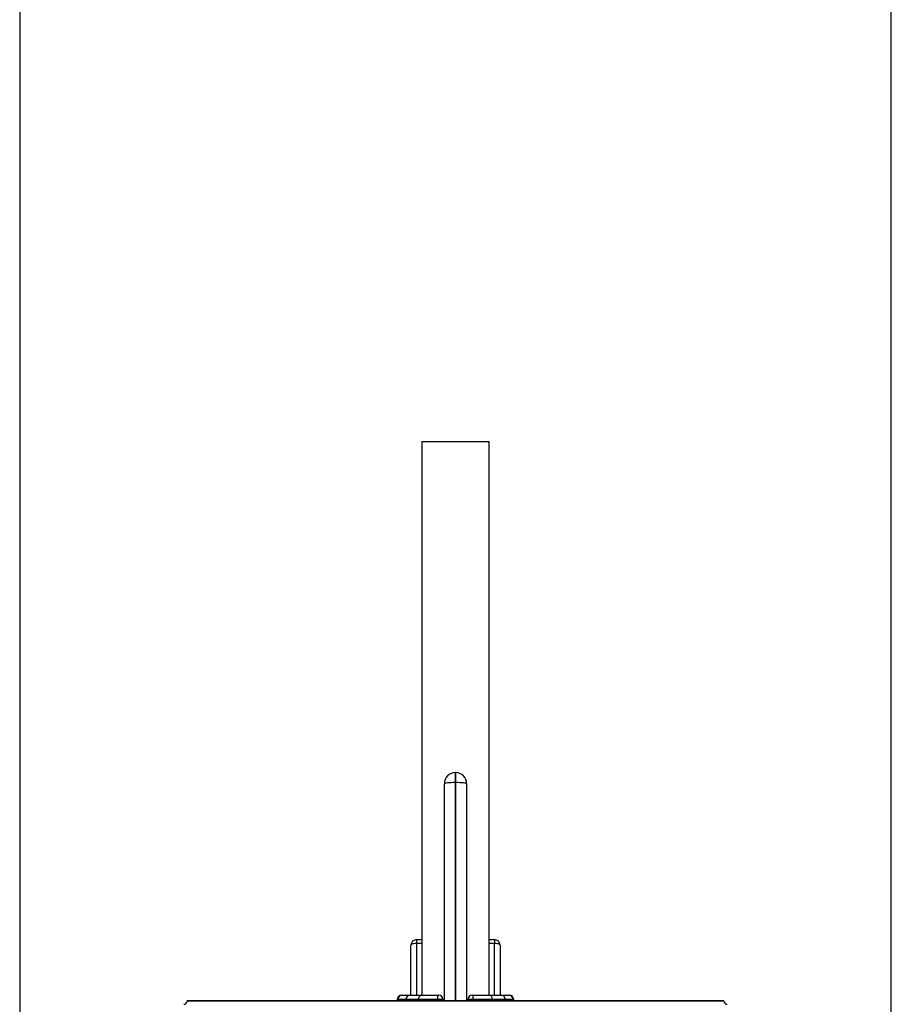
# Model space of a CAD drawing. Header units: millimetres. Extents: x 7128 to 13221, y 1378 to 18140.
# Tile 6 of 11: x 7809 to 11724, y 5337 to 9759. Entities that reach past the tile are written whole.
import ezdxf

# ---------------------------------------------------------------- set-up
doc = ezdxf.new("R2010")
doc.units = ezdxf.units.MM
doc.header["$LTSCALE"] = 5

msp = doc.modelspace()

# ---------------------------------------------------------------- linework, layer by layer
at = {"color": 7, "linetype": 'Continuous', "lineweight": 25}
for p, q in [((7809.3, 12905.5), (7809.3, 5190.3)), ((11724.3, 5190.3), (11724.3, 12905.5)), ((9616, 7864.9), (9616, 5377.8)), ((9616, 7864.9), (9766.8, 7864.9)), ((9766.8, 7864.9), (9917.5, 7864.9)), ((9917.5, 5377.8), (9917.5, 7864.9)), ((9765.9, 6377.8), (9766.8, 6377.8)), ((9766.8, 6377.8), (9766.8, 6332.9)), ((9766.8, 6377.8), (9767.6, 6377.8)), ((9716.8, 5352.8), (9716.8, 6327.8)), ((9766.8, 6332.9), (9765.9, 6332.8)), ((9766.8, 6332.9), (9766.8, 5352.8)), ((9767.6, 6332.8), (9766.8, 6332.9)), ((9816.8, 6327.8), (9816.8, 5352.8)), ((9591.8, 5627.8), (9591.8, 5610.7)), ((9591.8, 5627.8), (9616, 5627.8)), ((9917.5, 5627.8), (9941.8, 5627.8)), ((9941.8, 5627.8), (9941.8, 5610.7)), ((9566.8, 5377.8), (9566.8, 5602.8)), ((9966.8, 5602.8), (9966.8, 5377.8)), ((8561.8, 5352.8), (8561.8, 5352.3)), ((10971.8, 5352.8), (8561.8, 5352.8)), ((9505.2, 5358.5), (9505, 5352.8)), ((9542.9, 5358.5), (9507.2, 5358.5)), ((9525.2, 5377.8), (9526.9, 5377.8)), ((9526.9, 5377.8), (9562.6, 5377.8)), ((9601.1, 5358.5), (9542.9, 5358.5)), ((9562.6, 5377.8), (9612.5, 5377.8)), ((9686.2, 5358.5), (9601.1, 5358.5)), ((9612.5, 5377.8), (9691.8, 5377.8)), ((9711.8, 5357.8), (9711.8, 5352.8)), ((9821.8, 5352.8), (9821.8, 5357.8)), ((9841.8, 5377.8), (9921, 5377.8)), ((9932.4, 5358.5), (9847.3, 5358.5)), ((9921, 5377.8), (9970.9, 5377.8)), ((9990.6, 5358.5), (9932.4, 5358.5)), ((9970.9, 5377.8), (10006.7, 5377.8)), ((10026.4, 5358.5), (9990.6, 5358.5)), ((10006.7, 5377.8), (10008.3, 5377.8)), ((10028.5, 5352.8), (10028.3, 5358.5)), ((10971.8, 5352.3), (10971.8, 5352.8))]:
    msp.add_line(p, q, dxfattribs=at)
at = {"color": 8, "linetype": 'Continuous', "lineweight": 25}
for p, q in [((9765.9, 6332.8), (9765.9, 5352.8)), ((9767.6, 5352.8), (9767.6, 6332.8)), ((9591.8, 5610.7), (9591.8, 5377.8)), ((9616, 5610.7), (9591.8, 5610.7)), ((9941.8, 5610.7), (9917.5, 5610.7)), ((9941.8, 5377.8), (9941.8, 5610.7)), ((8561.8, 5352.3), (10971.8, 5352.3)), ((9507.2, 5358.5), (9505.2, 5358.5)), ((9507.2, 5358.5), (9507, 5352.8)), ((9542.9, 5358.5), (9542.7, 5352.8)), ((9601.1, 5358.5), (9601, 5352.8)), ((9686.2, 5352.8), (9686.2, 5358.5)), ((9847.3, 5358.5), (9847.3, 5352.8)), ((9932.4, 5358.5), (9932.5, 5352.8)), ((9990.6, 5358.5), (9990.8, 5352.8)), ((10026.4, 5358.5), (10026.6, 5352.8)), ((10028.3, 5358.5), (10026.4, 5358.5))]:
    msp.add_line(p, q, dxfattribs=at)
at = {"color": 7, "linetype": 'Continuous', "lineweight": 25, "flags": 128}
for points in [[(9765.9, 6377.8), (9765.8, 6376.9), (9765.7, 6374.4), (9765.6, 6370.4), (9765.6, 6364.9), (9765.6, 6358.1), (9765.7, 6350.4), (9765.8, 6341.8), (9765.9, 6332.8)], [(9767.6, 6332.8), (9767.8, 6341.8), (9767.9, 6350.4), (9767.9, 6358.1), (9767.9, 6364.9), (9767.9, 6370.4), (9767.9, 6374.4), (9767.8, 6376.9), (9767.6, 6377.8)], [(9765.9, 6332.8), (9756.3, 6332.7), (9747, 6332.4), (9738.5, 6332), (9731.1, 6331.3), (9725, 6330.6), (9720.5, 6329.7), (9717.7, 6328.8), (9716.8, 6327.8)], [(9816.8, 6327.8), (9815.8, 6328.8), (9813, 6329.7), (9808.5, 6330.6), (9802.4, 6331.3), (9795, 6332), (9786.5, 6332.4), (9777.3, 6332.7), (9767.6, 6332.8)], [(9591.8, 5610.7), (9586.9, 5610.6), (9582.2, 5610.1), (9577.9, 5609.4), (9574.1, 5608.4), (9571, 5607.2), (9568.7, 5605.8), (9567.2, 5604.3), (9566.8, 5602.8)], [(9966.8, 5602.8), (9966.3, 5604.3), (9964.9, 5605.8), (9962.5, 5607.2), (9959.4, 5608.4), (9955.6, 5609.4), (9951.3, 5610.1), (9946.6, 5610.6), (9941.8, 5610.7)], [(9601.1, 5358.5), (9601.4, 5362.3), (9602.1, 5365.9), (9603.2, 5369.3), (9604.6, 5372.2), (9606.3, 5374.6), (9608.3, 5376.3), (9610.4, 5377.4), (9612.5, 5377.8)], [(9686.2, 5358.5), (9686.4, 5362.3), (9686.7, 5365.9), (9687.2, 5369.3), (9687.9, 5372.2), (9688.7, 5374.6), (9689.7, 5376.3), (9690.7, 5377.4), (9691.8, 5377.8)], [(9847.3, 5358.5), (9847.2, 5362.3), (9846.8, 5365.9), (9846.3, 5369.3), (9845.6, 5372.2), (9844.8, 5374.6), (9843.8, 5376.3), (9842.8, 5377.4), (9841.8, 5377.8)], [(9932.4, 5358.5), (9932.1, 5362.3), (9931.4, 5365.9), (9930.3, 5369.3), (9928.9, 5372.2), (9927.2, 5374.6), (9925.2, 5376.3), (9923.1, 5377.4), (9921, 5377.8)]]:
    msp.add_lwpolyline(points, dxfattribs=at)
at = {"color": 7, "linetype": 'Continuous', "lineweight": 25}
for centre, radius, start, end in [((9766.8, 6327.8), 50, 91, 180), ((9766.8, 6327.8), 50, 0, 89), ((9591.8, 5602.8), 25, 90, 180), ((9941.8, 5602.8), 25, 0, 90), ((8546.8, 5352.3), 15, 271, 0), ((9525.2, 5357.8), 20, 90, 178), ((9527, 5358), 19.8, 90.3887, 178.4203), ((9562.8, 5358), 19.8, 90.3887, 178.4203), ((9693.8, 5169.1), 189.6, 84.5703, 92.2997), ((9691.8, 5357.8), 20, 0, 90), ((9841.8, 5357.8), 20, 90, 180), ((9839.7, 5169.1), 189.6, 87.7003, 95.4297), ((9970.8, 5358), 19.8, 1.5797, 89.6113), ((10006.5, 5358), 19.8, 1.5797, 89.6113), ((10008.3, 5357.8), 20, 2, 90), ((10986.8, 5352.3), 15, 180, 269)]:
    msp.add_arc(centre, radius, start, end, dxfattribs=at)

doc.saveas('drawing.dxf')
